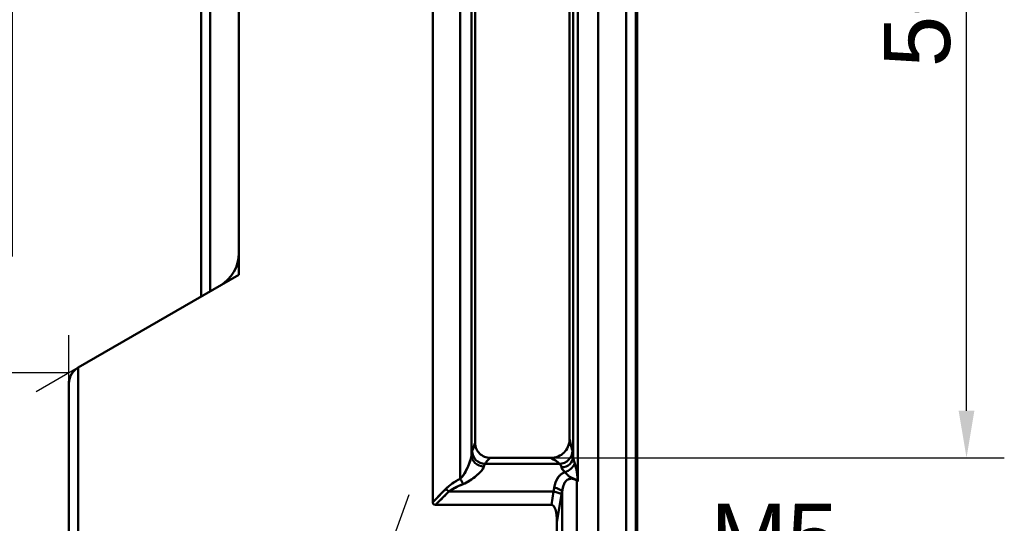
# Model space of a CAD drawing. Header units: millimetres. Extents: x -201 to 158, y 22 to 322.
# Tile 16 of 40: x -166 to -114, y 240 to 266. Entities that reach past the tile are written whole.
import ezdxf

# ---------------------------------------------------------------- set-up
doc = ezdxf.new("R2010")
doc.units = ezdxf.units.MM
for name, color, linetype, lineweight in [('Bemaßungen(DIN)', 179, 'Continuous', 25), ('Sichtbare Kanten(DIN)', 179, 'Continuous', 50), ('Symbole(DIN)', 179, 'Continuous', 25)]:
    doc.layers.add(name, color=color, linetype=linetype, lineweight=lineweight)
doc.styles.add('STANDARD-BSI~0', font='arial.ttf')
doc.dimstyles.new('Katalogzeichnungen', dxfattribs={"dimtxt": 3.5, "dimasz": 2.5, "dimexe": 2, "dimexo": 0, "dimgap": 0.8, "dimtad": 1, "dimrnd": 1e-08, "dimdsep": 46, "dimtxsty": 'STANDARD-BSI~0', "dimcen": 0.09, "dimdle": 10, "dimclrd": 250, "dimclre": 250, "dimclrt": 250, "dimazin": 2, "dimtfac": 1, "dimtmove": 0, "dimatfit": 3, "dimfxl": 1, "dimtolj": 1, "dimtzin": 0, "dimlwd": 25, "dimlwe": 25, "dimarcsym": 0})

# ---------------------------------------------------------------- blocks, each defined once
blk = doc.blocks.new('*D6')
at = {"layer": 'Bemaßungen(DIN)', "color": 250, "linetype": 'Continuous', "lineweight": 25}
for p, q in [((-133.815, 293.51), (-113.807, 293.51)), ((-115.807, 245.51), (-115.807, 291.01)), ((-137.807, 243.01), (-113.807, 243.01))]:
    blk.add_line(p, q, dxfattribs=at)
at = {"layer": 'Bemaßungen(DIN)', "color": 250, "linetype": 'Continuous'}
for points in [[(-116.224, 291.01), (-115.391, 291.01), (-115.807, 293.51)], [(-116.224, 245.51), (-115.391, 245.51), (-115.807, 243.01)]]:
    blk.add_solid(points, dxfattribs=at)
at = {"layer": 'Defpoints', "color": 0, "linetype": 'Continuous'}
for p in [(-133.815, 293.51), (-115.807, 293.51), (-137.807, 243.01)]:
    blk.add_point(p, dxfattribs=at)
at = {"layer": 'Bemaßungen(DIN)', "color": 250, "linetype": 'Continuous', "lineweight": 25, "insert": (-120.181, 263.701), "char_height": 3.5, "attachment_point": 1, "rotation": 90, "style": 'STANDARD-BSI~0'}
blk.add_mtext('\\A1;50.5', dxfattribs=at)
blk = doc.blocks.new('*D11')
at = {"layer": 'Bemaßungen(DIN)', "color": 250, "linetype": 'Continuous', "lineweight": 25}
for p, q in [((-146.145, 238.723), (-145.31, 241.079)), ((-146.98, 236.366), (-148.651, 231.654)), ((-149.486, 229.297), (-152.918, 219.617))]:
    blk.add_line(p, q, dxfattribs=at)
at = {"layer": 'Bemaßungen(DIN)', "color": 250, "linetype": 'Continuous'}
for points in [[(-146.538, 238.862), (-145.752, 238.583), (-146.98, 236.366)], [(-149.879, 229.436), (-149.093, 229.158), (-148.651, 231.654)]]:
    blk.add_solid(points, dxfattribs=at)
at = {"layer": 'Defpoints', "color": 0, "linetype": 'Continuous'}
for p in [(-146.98, 236.366), (-148.651, 231.654)]:
    blk.add_point(p, dxfattribs=at)
at = {"layer": 'Bemaßungen(DIN)', "color": 250, "linetype": 'Continuous', "lineweight": 25, "insert": (-156.958, 221.897), "char_height": 3.5, "attachment_point": 1, "rotation": 70.4816, "style": 'STANDARD-BSI~0'}
blk.add_mtext('\\A1;∅5', dxfattribs=at)
blk = doc.blocks.new('*D14')
at = {"layer": 'Bemaßungen(DIN)', "color": 250, "linetype": 'Continuous', "lineweight": 25}
for p, q in [((-156.315, 276.76), (-168.315, 276.76)), ((-166.315, 274.26), (-166.315, 269.26)), ((-156.315, 266.76), (-168.315, 266.76)), ((-166.315, 266.76), (-166.315, 253.675))]:
    blk.add_line(p, q, dxfattribs=at)
at = {"layer": 'Bemaßungen(DIN)', "color": 250, "linetype": 'Continuous'}
for points in [[(-166.732, 274.26), (-165.899, 274.26), (-166.315, 276.76)], [(-166.732, 269.26), (-165.899, 269.26), (-166.315, 266.76)]]:
    blk.add_solid(points, dxfattribs=at)
at = {"layer": 'Defpoints', "color": 0, "linetype": 'Continuous'}
for p in [(-156.315, 276.76), (-166.315, 266.76), (-156.315, 266.76)]:
    blk.add_point(p, dxfattribs=at)
at = {"layer": 'Bemaßungen(DIN)', "color": 250, "linetype": 'Continuous', "lineweight": 25, "insert": (-172.382, 254.475), "char_height": 3.5, "attachment_point": 1, "rotation": 90, "style": 'STANDARD-BSI~0'}
blk.add_mtext('\\A1;\\fAIGDT|b0|i0;\\H3.5000;n\\fArial|b0|i0;\\H3.5000;10', dxfattribs=at)
blk = doc.blocks.new('*D15')
at = {"layer": 'Bemaßungen(DIN)', "color": 250, "linetype": 'Continuous', "lineweight": 25}
for p, q in [((-154.315, 293.51), (-184.12, 293.51)), ((-182.12, 250.01), (-182.12, 291.01)), ((-163.315, 247.51), (-184.12, 247.51))]:
    blk.add_line(p, q, dxfattribs=at)
at = {"layer": 'Bemaßungen(DIN)', "color": 250, "linetype": 'Continuous'}
for points in [[(-182.536, 291.01), (-181.703, 291.01), (-182.12, 293.51)], [(-182.536, 250.01), (-181.703, 250.01), (-182.12, 247.51)]]:
    blk.add_solid(points, dxfattribs=at)
at = {"layer": 'Defpoints', "color": 0, "linetype": 'Continuous'}
for p in [(-182.12, 293.51), (-154.315, 293.51), (-163.315, 247.51)]:
    blk.add_point(p, dxfattribs=at)
at = {"layer": 'Bemaßungen(DIN)', "color": 250, "linetype": 'Continuous', "lineweight": 25, "insert": (-186.494, 267.934), "char_height": 3.5, "attachment_point": 1, "rotation": 90, "style": 'STANDARD-BSI~0'}
blk.add_mtext('\\A1;46', dxfattribs=at)
blk = doc.blocks.new('*D16')
at = {"layer": 'Bemaßungen(DIN)', "color": 250, "linetype": 'Continuous', "lineweight": 25}
for p, q in [((-154.315, 293.51), (-198.48, 293.51)), ((-196.48, 291.01), (-196.48, 232.01)), ((-158.315, 229.51), (-198.48, 229.51))]:
    blk.add_line(p, q, dxfattribs=at)
at = {"layer": 'Bemaßungen(DIN)', "color": 250, "linetype": 'Continuous'}
for points in [[(-196.896, 291.01), (-196.063, 291.01), (-196.48, 293.51)], [(-196.896, 232.01), (-196.063, 232.01), (-196.48, 229.51)]]:
    blk.add_solid(points, dxfattribs=at)
at = {"layer": 'Defpoints', "color": 0, "linetype": 'Continuous'}
for p in [(-154.315, 293.51), (-196.48, 229.51), (-158.315, 229.51)]:
    blk.add_point(p, dxfattribs=at)
at = {"layer": 'Bemaßungen(DIN)', "color": 250, "linetype": 'Continuous', "lineweight": 25, "insert": (-200.854, 259.001), "char_height": 3.5, "attachment_point": 1, "rotation": 90, "style": 'STANDARD-BSI~0'}
blk.add_mtext('\\A1;64', dxfattribs=at)

msp = doc.modelspace()

# ---------------------------------------------------------------- linework, layer by layer
at = {"layer": 'Bemaßungen(DIN)'}
for p, q in [((-163.3155, 246.9326), (-163.3155, 249.5099)), ((-162.8155, 247.7986), (-165.0475, 246.5099))]:
    msp.add_line(p, q, dxfattribs=at)
at = {"layer": 'Sichtbare Kanten(DIN)'}
for p, q in [((-144.0556, 292.5099), (-144.0556, 240.6723)), ((-144.0556, 292.5099), (-144.0556, 240.6723)), ((-144.0556, 292.5099), (-144.0556, 240.6723)), ((-135.3016, 230.01), (-135.3016, 292.5099)), ((-135.3016, 292.5099), (-135.3016, 230.01)), ((-133.8155, 292.5099), (-133.8155, 231.5099)), ((-133.8155, 292.5099), (-133.8155, 231.5099)), ((-133.3155, 231.5099), (-133.3155, 292.5099)), ((-142.5985, 241.9091), (-142.5985, 292.1536)), ((-142.5985, 292.1536), (-142.5985, 241.9091)), ((-142.0064, 243.1578), (-142.0064, 292.1536)), ((-136.6202, 292.3222), (-136.6202, 243.0746)), ((-136.3707, 241.7598), (-136.3707, 292.3222)), ((-136.3707, 241.7598), (-136.3707, 292.3222)), ((-133.2355, 237.2099), (-133.2355, 291.8599)), ((-133.2355, 291.8599), (-133.2355, 237.2099)), ((-133.2355, 291.8599), (-133.2355, 237.2099)), ((-154.3155, 252.7061), (-154.3155, 286.9309)), ((-154.3155, 252.7061), (-154.3155, 286.9309)), ((-154.3155, 252.7061), (-154.3155, 286.9309)), ((-154.3155, 253.8608), (-154.3155, 286.8652)), ((-154.3155, 253.8608), (-154.3155, 286.8652)), ((-142.0064, 287.0099), (-142.0064, 243.1578)), ((-141.8155, 243.8099), (-141.8155, 287.0099)), ((-136.8155, 244.0099), (-136.8155, 287.0099)), ((-136.6202, 287.0099), (-136.6202, 243.0746)), ((-156.3155, 271.036), (-156.3155, 251.5514)), ((-155.8329, 271.036), (-155.8329, 251.83)), ((-155.8329, 271.036), (-155.8329, 251.83)), ((-155.8329, 251.83), (-155.8329, 271.036)), ((-162.8155, 247.7986), (-154.3155, 252.7061)), ((-162.8155, 247.7986), (-154.3155, 252.7061)), ((-162.8155, 247.7986), (-154.3155, 252.7061)), ((-162.8155, 234.5099), (-162.8155, 247.7986)), ((-162.8155, 234.5099), (-162.8155, 247.7986)), ((-162.8155, 234.5099), (-162.8155, 247.7986)), ((-163.3155, 246.9326), (-163.3155, 234.5099)), ((-137.8072, 243.0099), (-141.0195, 243.0099)), ((-137.8072, 243.0099), (-141.0195, 243.0099)), ((-141.0195, 243.0099), (-137.8072, 243.0099)), ((-137.3585, 242.6988), (-141.2899, 242.6988)), ((-137.3585, 242.6988), (-141.2899, 242.6988)), ((-137.3585, 242.6988), (-141.2899, 242.6988)), ((-136.4275, 241.792), (-136.4275, 229.5099)), ((-136.4275, 229.5099), (-136.4275, 241.792)), ((-143.2094, 241.2241), (-137.6594, 241.2241)), ((-143.2094, 241.2241), (-137.6594, 241.2241)), ((-143.2094, 241.2241), (-137.6594, 241.2241)), ((-137.6594, 241.2241), (-137.7758, 240.5288)), ((-137.6594, 241.2241), (-137.7758, 240.5288)), ((-137.488, 239.5857), (-137.2354, 241.0947)), ((-137.488, 239.5857), (-137.2354, 241.0947)), ((-137.2026, 237.085), (-137.2026, 241.2541)), ((-137.2026, 241.2541), (-137.2026, 237.085)), ((-143.9121, 240.5288), (-137.7758, 240.5288)), ((-143.9121, 240.5288), (-137.7758, 240.5288)), ((-137.7758, 240.5288), (-143.9121, 240.5288)), ((-137.488, 239.5857), (-137.488, 237.101)), ((-137.488, 239.5857), (-137.488, 237.101)), ((-137.488, 237.101), (-137.488, 239.5857))]:
    msp.add_line(p, q, dxfattribs=at)
for centre, radius, start, end in [((-156.3155, 253.8608), 2, 300, 0), ((-156.3155, 253.8608), 2, 300, 0), ((-156.3155, 253.8608), 2, 300, 0), ((-142.8155, 241.5977), 0.5, 224.04892, 224.05293)]:
    msp.add_arc(centre, radius, start, end, dxfattribs=at)
for centre, major_axis, ratio, start_param, end_param in [((-141.2899, 243.379), (-0.6109, 0.3049), 0.9952537, 0.4647884, 2.031783), ((-141.2899, 243.379), (0.6109, -0.3049), 0.9952537, 3.606381, 5.1733757), ((-137.3585, 243.3965), (0.6266, 0.3127), 0.9952537, 4.2514023, 5.8183969), ((-137.3585, 243.3965), (-0.6266, -0.3127), 0.9952537, 1.1098096, 2.6768043), ((-141.3525, 243.1578), (-0.6509, 0.0684), 0.9227217, 0.1134028, 1.667463), ((-141.3525, 243.1578), (-0.6509, 0.0684), 0.9227217, 0.1134028, 1.667463), ((-137.2379, 243.0746), (0.6156, 0.057), 0.9037784, 4.6289026, 6.1810938), ((-137.2379, 243.0746), (0.6156, 0.057), 0.9037784, 4.6289026, 6.1810938), ((-137.0629, 242.7256), (-0.4845, -0.3661), 0.6986982, 1.085056, 2.3170948), ((-137.0629, 242.7256), (-0.4845, -0.3661), 0.6986982, 1.085056, 2.3170948), ((-137.0629, 242.7256), (0.4845, 0.3661), 0.6986982, 4.2266487, 5.4586875), ((-142.4398, 241.9091), (-0.2817, 0.5449), 0.2315563, 1.45166, 1.9919251), ((-142.4398, 241.9091), (-0.2817, 0.5449), 0.2315563, 1.45166, 1.9919251), ((-136.6885, 241.8334), (0.4918, 0.2621), 0.2868133, 5.1328747, 5.2061892), ((-136.6885, 241.8334), (0.4918, 0.2621), 0.2868133, 5.1328747, 5.2061892), ((-143.2094, 241.3749), (-0.4121, 0.4121), 0.1861568, 1.3867463, 1.7548464), ((-143.2094, 241.3749), (-0.4121, 0.4121), 0.1861568, 1.3867463, 1.7548464), ((-136.754, 240.7064), (0, -2), 0.468652, 4.3386657, 4.4505896), ((-136.754, 240.7064), (0, -2), 0.468652, 4.3386657, 4.4505896), ((-136.754, 240.7064), (0, 2), 0.468652, 1.197073, 1.3089969), ((-137.6266, 241.2541), (-0.4856, 0.119), 0.3559396, 3.7445203, 4.7993898), ((-137.6266, 241.2541), (0.4856, -0.119), 0.3559396, 0.6029277, 1.6577971), ((-138.2204, 240.7064), (2.5981, 0), 0.5773503, 0.7785335, 0.8091713), ((-137.6594, 241.0947), (-0.4931, 0.0826), 0.2554992, 3.7216973, 4.755142), ((-137.6594, 241.0947), (0.4931, -0.0826), 0.2554992, 0.5801047, 1.6135493), ((-136.33, 240.7064), (0, -1.5), 0.6248694, 4.3386657, 4.4505896), ((-136.33, 240.7064), (0, -1.5), 0.6248694, 4.3386657, 4.4505896), ((-142.006, 242.5784), (2.0134, 2.0134), 0.1904562, 2.9533815, 3.3298038), ((-138.0776, 238.5969), (-0.3232, -1.9301), 0.2554992, 2.150901, 3.1843456), ((-138.0776, 238.5969), (-0.3232, -1.9301), 0.2554992, 2.150901, 3.1843456), ((-138.0776, 238.5969), (-0.3232, -1.9301), 0.2554992, 2.150901, 3.1843456)]:
    msp.add_ellipse(centre, major_axis=major_axis, ratio=ratio, start_param=start_param, end_param=end_param, dxfattribs=at)
for points, knots in [([(-162.8155, 247.7986), (-162.8897, 247.7558), (-162.9686, 247.6964), (-163.032, 247.6302), (-163.0954, 247.564), (-163.1487, 247.492), (-163.1864, 247.4242), (-163.224, 247.3564), (-163.2599, 247.2791), (-163.2862, 247.1728), (-163.3125, 247.0664), (-163.3155, 246.9864), (-163.3155, 246.9326)], [0, 0, 0, 0, 0.25, 0.25, 0.25, 0.5, 0.5, 0.5, 0.75, 0.75, 0.75, 1, 1, 1, 1]), ([(-163.3155, 246.9326), (-163.3155, 247.0115), (-163.306, 247.0927), (-163.2861, 247.173), (-163.2662, 247.2534), (-163.2365, 247.3322), (-163.1938, 247.4107), (-163.151, 247.4893), (-163.0978, 247.5623), (-163.0336, 247.6285), (-162.9695, 247.6947), (-162.8924, 247.7542), (-162.8155, 247.7986)], [0, 0, 0, 0, 0.25, 0.25, 0.25, 0.5, 0.5, 0.5, 0.75, 0.75, 0.75, 1, 1, 1, 1]), ([(-136.8155, 244.0099), (-136.8155, 243.705), (-136.9658, 243.4421), (-137.1037, 243.3027), (-137.2791, 243.1253), (-137.5492, 243.0099), (-137.8072, 243.0099)], [0, 0, 0, 0, 0.5, 0.5, 0.5, 1, 1, 1, 1]), ([(-137.8072, 243.0099), (-137.5492, 243.0099), (-137.2791, 243.1253), (-137.1037, 243.3027), (-136.9658, 243.4421), (-136.8155, 243.705), (-136.8155, 244.0099)], [0, 0, 0, 0, 0.5, 0.5, 0.5, 1, 1, 1, 1]), ([(-136.6589, 243.3965), (-136.6822, 243.4433), (-136.7084, 243.5269), (-136.7355, 243.6394), (-136.749, 243.6956), (-136.762, 243.7537), (-136.7736, 243.8081), (-136.7851, 243.8625), (-136.7981, 243.9253), (-136.8155, 244.0099)], [0, 0, 0, 0, 0.5, 0.5, 0.5, 0.75, 0.75, 0.75, 1, 1, 1, 1]), ([(-141.972, 243.379), (-141.9488, 243.4256), (-141.9227, 243.4902), (-141.8995, 243.5562), (-141.8763, 243.6222), (-141.8502, 243.7013), (-141.8155, 243.8099)], [0, 0, 0, 0, 0.5, 0.5, 0.5, 1, 1, 1, 1]), ([(-141.0195, 243.0099), (-141.2256, 243.0099), (-141.4425, 243.1025), (-141.5833, 243.2443), (-141.6935, 243.3552), (-141.8155, 243.566), (-141.8155, 243.8099)], [0, 0, 0, 0, 0.5, 0.5, 0.5, 1, 1, 1, 1]), ([(-136.6589, 243.3965), (-136.6554, 243.3895), (-136.652, 243.3739), (-136.6452, 243.3311), (-136.642, 243.3038), (-136.6356, 243.2432), (-136.6325, 243.2098), (-136.6263, 243.1419), (-136.6233, 243.1075), (-136.6202, 243.0746)], [4.78841279, 4.78841279, 4.78841279, 4.78841279, 4.87726749, 4.87726749, 4.96612219, 4.96612219, 5.05497689, 5.05497689, 5.14383159, 5.14383159, 5.14383159, 5.14383159]), ([(-136.6202, 243.0746), (-136.6233, 243.1076), (-136.6263, 243.1413), (-136.6294, 243.1765), (-136.6325, 243.2116), (-136.6357, 243.2442), (-136.6391, 243.277), (-136.6461, 243.3426), (-136.6528, 243.3835), (-136.6589, 243.3965)], [0, 0, 0, 0, 0.25, 0.25, 0.25, 0.5, 0.5, 0.5, 1, 1, 1, 1]), ([(-142.5985, 241.9091), (-142.5172, 241.9834), (-142.3681, 242.1775), (-142.2189, 242.4992), (-142.1444, 242.6601), (-142.0913, 242.7971), (-142.0583, 242.9055), (-142.0253, 243.0139), (-142.0097, 243.099), (-142.0064, 243.1578)], [0, 0, 0, 0, 0.5, 0.5, 0.5, 0.75, 0.75, 0.75, 1, 1, 1, 1]), ([(-142.0064, 243.1578), (-142.0172, 242.9708), (-142.1182, 242.7149), (-142.3271, 242.2676), (-142.4398, 242.0541), (-142.5985, 241.9091)], [-0.0001762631, -0.0001762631, -0.0001762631, -0.0001762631, 0.0005043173, 0.0005043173, 0.0011848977, 0.0011848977, 0.0011848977, 0.0011848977]), ([(-141.2899, 242.6988), (-141.2669, 242.7451), (-141.229, 242.7969), (-141.1866, 242.8433), (-141.1441, 242.8897), (-141.0918, 242.9415), (-141.0195, 243.0099)], [0, 0, 0, 0, 0.5, 0.5, 0.5, 1, 1, 1, 1]), ([(-137.8072, 243.0099), (-137.7423, 242.9762), (-137.6933, 242.9503), (-137.6506, 242.927), (-137.6079, 242.9036), (-137.5637, 242.8777), (-137.5218, 242.8508), (-137.438, 242.7971), (-137.3816, 242.7452), (-137.3585, 242.6988)], [0, 0, 0, 0, 0.25, 0.25, 0.25, 0.5, 0.5, 0.5, 1, 1, 1, 1]), ([(-136.6202, 243.0746), (-136.6184, 243.0307), (-136.6102, 242.9732), (-136.5994, 242.92), (-136.5886, 242.8667), (-136.5743, 242.8079), (-136.5462, 242.7256)], [0, 0, 0, 0, 0.5, 0.5, 0.5, 1, 1, 1, 1]), ([(-136.5462, 242.7256), (-136.5558, 242.7538), (-136.5649, 242.7829), (-136.5773, 242.8271), (-136.5812, 242.842), (-136.5888, 242.872), (-136.5923, 242.8871), (-136.6022, 242.9322), (-136.6078, 242.962), (-136.6162, 243.02), (-136.6191, 243.0481), (-136.6202, 243.0746)], [0.00047217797, 0.00047217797, 0.00047217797, 0.00047217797, 0.00054798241, 0.00054798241, 0.00058588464, 0.00058588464, 0.00062378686, 0.00062378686, 0.00069959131, 0.00069959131, 0.00077539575, 0.00077539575, 0.00077539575, 0.00077539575]), ([(-141.3525, 242.5534), (-141.3673, 242.4472), (-141.5034, 242.2771), (-141.742, 242.0774), (-141.9807, 241.8776), (-142.207, 241.7189), (-142.4398, 241.6268)], [0, 0, 0, 0, 0.5, 0.5, 0.5, 1, 1, 1, 1]), ([(-141.3525, 242.5534), (-141.3673, 242.4472), (-141.5034, 242.2771), (-141.742, 242.0774), (-141.9807, 241.8776), (-142.207, 241.7189), (-142.4398, 241.6268)], [0, 0, 0, 0, 0.5, 0.5, 0.5, 1, 1, 1, 1]), ([(-141.3525, 242.5534), (-141.372, 242.4131), (-141.5661, 242.2262), (-141.9553, 241.8971), (-142.1655, 241.7353), (-142.4398, 241.6268)], [-0.0001762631, -0.0001762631, -0.0001762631, -0.0001762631, 0.0005043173, 0.0005043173, 0.0011848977, 0.0011848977, 0.0011848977, 0.0011848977]), ([(-137.2379, 242.5154), (-137.2406, 242.5378), (-137.2479, 242.5607), (-137.2574, 242.5789), (-137.2668, 242.5971), (-137.2794, 242.6165), (-137.2973, 242.637), (-137.3152, 242.6575), (-137.3279, 242.6689), (-137.3378, 242.6778), (-137.3477, 242.6867), (-137.3554, 242.6942), (-137.3585, 242.6988)], [0, 0, 0, 0, 0.25, 0.25, 0.25, 0.5, 0.5, 0.5, 0.75, 0.75, 0.75, 1, 1, 1, 1]), ([(-137.2379, 242.5154), (-137.2406, 242.5378), (-137.2479, 242.5607), (-137.2574, 242.5789), (-137.2668, 242.5971), (-137.2794, 242.6165), (-137.2973, 242.637), (-137.3152, 242.6575), (-137.3279, 242.6689), (-137.3378, 242.6778), (-137.3477, 242.6867), (-137.3554, 242.6942), (-137.3585, 242.6988)], [0, 0, 0, 0, 0.25, 0.25, 0.25, 0.5, 0.5, 0.5, 0.75, 0.75, 0.75, 1, 1, 1, 1]), ([(-137.3585, 242.6988), (-137.355, 242.6937), (-137.3465, 242.6859), (-137.3244, 242.6653), (-137.3108, 242.6524), (-137.2839, 242.6217), (-137.2706, 242.6039), (-137.2491, 242.5633), (-137.2409, 242.5405), (-137.2379, 242.5154)], [4.78841279, 4.78841279, 4.78841279, 4.78841279, 4.87726749, 4.87726749, 4.96612219, 4.96612219, 5.05497689, 5.05497689, 5.14383159, 5.14383159, 5.14383159, 5.14383159]), ([(-137.0629, 242.2553), (-137.0843, 242.277), (-137.1049, 242.2988), (-137.1338, 242.3318), (-137.1432, 242.3429), (-137.161, 242.365), (-137.1696, 242.3761), (-137.1935, 242.4093), (-137.2073, 242.4312), (-137.2282, 242.4742), (-137.2354, 242.4952), (-137.2379, 242.5154)], [0.00047217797, 0.00047217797, 0.00047217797, 0.00047217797, 0.00054798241, 0.00054798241, 0.00058588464, 0.00058588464, 0.00062378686, 0.00062378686, 0.00069959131, 0.00069959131, 0.00077539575, 0.00077539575, 0.00077539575, 0.00077539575]), ([(-136.5462, 242.7256), (-136.533, 242.6868), (-136.52, 242.6465), (-136.4957, 242.5652), (-136.4844, 242.5242), (-136.469, 242.463), (-136.4641, 242.4426), (-136.4548, 242.4021), (-136.4504, 242.3818), (-136.4382, 242.322), (-136.4311, 242.283), (-136.4191, 242.2068), (-136.4141, 242.1696), (-136.4081, 242.1148), (-136.4063, 242.0967), (-136.4032, 242.061), (-136.4019, 242.0433), (-136.4002, 242.017), (-136.3997, 242.0082), (-136.3988, 241.9909), (-136.3984, 241.9823), (-136.3977, 241.9652), (-136.3974, 241.9567), (-136.3967, 241.9398), (-136.3964, 241.9315), (-136.3958, 241.9151), (-136.3955, 241.907), (-136.3948, 241.8911), (-136.3944, 241.8833), (-136.3935, 241.8681), (-136.393, 241.8607), (-136.392, 241.85), (-136.3916, 241.8466), (-136.3906, 241.8398), (-136.39, 241.8364), (-136.3892, 241.8334)], [0.00084361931, 0.00084361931, 0.00084361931, 0.00084361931, 0.00092025, 0.00092025, 0.00099688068, 0.00099688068, 0.00103519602, 0.00103519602, 0.00107351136, 0.00107351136, 0.00115014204, 0.00115014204, 0.00122677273, 0.00122677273, 0.00126508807, 0.00126508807, 0.00130340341, 0.00130340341, 0.00132256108, 0.00132256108, 0.00134171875, 0.00134171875, 0.00136087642, 0.00136087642, 0.00138003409, 0.00138003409, 0.00139919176, 0.00139919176, 0.00141834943, 0.00141834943, 0.0014375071, 0.0014375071, 0.00144708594, 0.00144708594, 0.00145666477, 0.00145666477, 0.00145666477, 0.00145666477]), ([(-136.5462, 242.7256), (-136.5027, 242.5981), (-136.4554, 242.4378), (-136.4276, 242.2607), (-136.4137, 242.1721), (-136.4054, 242.099), (-136.4014, 242.0357), (-136.3994, 242.004), (-136.3979, 241.9699), (-136.3961, 241.9222), (-136.3943, 241.8744), (-136.392, 241.8445), (-136.3892, 241.8334)], [0, 0, 0, 0, 0.5, 0.5, 0.5, 0.75, 0.75, 0.75, 0.875, 0.875, 0.875, 1, 1, 1, 1]), ([(-136.5462, 242.7256), (-136.533, 242.6868), (-136.52, 242.6465), (-136.4957, 242.5652), (-136.4844, 242.5242), (-136.469, 242.463), (-136.4641, 242.4426), (-136.4548, 242.4021), (-136.4504, 242.3818), (-136.4382, 242.322), (-136.4311, 242.283), (-136.4191, 242.2068), (-136.4141, 242.1696), (-136.4081, 242.1148), (-136.4063, 242.0967), (-136.4032, 242.061), (-136.4019, 242.0433), (-136.4002, 242.017), (-136.3997, 242.0082), (-136.3988, 241.9909), (-136.3984, 241.9823), (-136.3977, 241.9652), (-136.3974, 241.9567), (-136.3967, 241.9398), (-136.3964, 241.9315), (-136.3958, 241.9151), (-136.3955, 241.907), (-136.3948, 241.8911), (-136.3944, 241.8833), (-136.3935, 241.8681), (-136.393, 241.8607), (-136.392, 241.85), (-136.3916, 241.8466), (-136.3906, 241.8398), (-136.39, 241.8364), (-136.3892, 241.8334)], [0.00084361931, 0.00084361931, 0.00084361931, 0.00084361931, 0.00092025, 0.00092025, 0.00099688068, 0.00099688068, 0.00103519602, 0.00103519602, 0.00107351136, 0.00107351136, 0.00115014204, 0.00115014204, 0.00122677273, 0.00122677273, 0.00126508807, 0.00126508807, 0.00130340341, 0.00130340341, 0.00132256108, 0.00132256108, 0.00134171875, 0.00134171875, 0.00136087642, 0.00136087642, 0.00138003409, 0.00138003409, 0.00139919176, 0.00139919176, 0.00141834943, 0.00141834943, 0.0014375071, 0.0014375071, 0.00144708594, 0.00144708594, 0.00145666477, 0.00145666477, 0.00145666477, 0.00145666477]), ([(-137.6266, 241.4366), (-137.5891, 241.6411), (-137.5309, 241.809), (-137.4416, 241.9518), (-137.3524, 242.0945), (-137.2227, 242.1957), (-137.0629, 242.2553)], [0, 0, 0, 0, 0.5, 0.5, 0.5, 1, 1, 1, 1]), ([(-137.6266, 241.4366), (-137.5891, 241.6411), (-137.5309, 241.809), (-137.4416, 241.9518), (-137.3524, 242.0945), (-137.2227, 242.1957), (-137.0629, 242.2553)], [0, 0, 0, 0, 0.5, 0.5, 0.5, 1, 1, 1, 1]), ([(-137.0629, 242.2553), (-137.0712, 242.2522), (-137.0795, 242.249), (-137.0876, 242.2456), (-137.1626, 242.2149), (-137.2295, 242.1747), (-137.2872, 242.1267), (-137.2922, 242.1226), (-137.2971, 242.1183), (-137.302, 242.1141), (-137.3574, 242.0655), (-137.4047, 242.009), (-137.4445, 241.947), (-137.4694, 241.9083), (-137.4915, 241.8669), (-137.5111, 241.8242), (-137.5276, 241.7883), (-137.5426, 241.7507), (-137.556, 241.7122), (-137.5862, 241.6252), (-137.609, 241.5326), (-137.6266, 241.4366)], [0, 0, 0, 0, 0.0241501, 0.0241501, 0.0241501, 0.246115, 0.246115, 0.246115, 0.2653946, 0.2653946, 0.2653946, 0.4856942, 0.4856942, 0.4856942, 0.6232974, 0.6232974, 0.6232974, 0.739108, 0.739108, 0.739108, 1, 1, 1, 1]), ([(-137.2026, 241.2541), (-137.1934, 241.3242), (-137.1815, 241.3935), (-137.1648, 241.4607), (-137.1578, 241.4892), (-137.1498, 241.5173), (-137.1409, 241.5447), (-137.1306, 241.5761), (-137.1188, 241.6072), (-137.1052, 241.6369), (-137.0846, 241.6818), (-137.0596, 241.7245), (-137.0289, 241.7623), (-137.0263, 241.7654), (-137.0237, 241.7686), (-137.0211, 241.7717), (-137.0175, 241.7758), (-137.0139, 241.7799), (-137.0102, 241.7839), (-136.9827, 241.8136), (-136.9506, 241.84), (-136.9143, 241.8608), (-136.9063, 241.8654), (-136.8982, 241.8697), (-136.8898, 241.8737), (-136.8828, 241.8771), (-136.8756, 241.8803), (-136.8683, 241.8833), (-136.8441, 241.8932), (-136.8181, 241.9009), (-136.7917, 241.9059), (-136.7746, 241.9091), (-136.7572, 241.9113), (-136.7398, 241.9123), (-136.7262, 241.9131), (-136.7124, 241.9133), (-136.6988, 241.9127), (-136.6868, 241.9123), (-136.6748, 241.9113), (-136.6629, 241.9098), (-136.6368, 241.9065), (-136.6109, 241.9006), (-136.5864, 241.8924), (-136.5745, 241.8885), (-136.5627, 241.8839), (-136.5514, 241.8789), (-136.547, 241.877), (-136.5426, 241.875), (-136.5383, 241.8728), (-136.5046, 241.8564), (-136.4738, 241.8352), (-136.4469, 241.8108), (-136.4439, 241.8081), (-136.4409, 241.8053), (-136.438, 241.8024)], [0, 0, 0, 0, 0.17028728, 0.17028728, 0.17028728, 0.24228202, 0.24228202, 0.24228202, 0.32467572, 0.32467572, 0.32467572, 0.44935693, 0.44935693, 0.44935693, 0.45968822, 0.45968822, 0.45968822, 0.47348185, 0.47348185, 0.47348185, 0.57635682, 0.57635682, 0.57635682, 0.59897314, 0.59897314, 0.59897314, 0.61804719, 0.61804719, 0.61804719, 0.68164126, 0.68164126, 0.68164126, 0.72260637, 0.72260637, 0.72260637, 0.75455997, 0.75455997, 0.75455997, 0.78261852, 0.78261852, 0.78261852, 0.84444451, 0.84444451, 0.84444451, 0.87443766, 0.87443766, 0.87443766, 0.88616387, 0.88616387, 0.88616387, 0.97741053, 0.97741053, 0.97741053, 0.98766239, 0.98766239, 0.98766239, 0.98766239]), ([(-137.1054, 241.637), (-137.0746, 241.7042), (-137.0343, 241.7633), (-136.9808, 241.8129), (-136.9289, 241.8611), (-136.8632, 241.8929), (-136.7915, 241.9061)], [0.31490152, 0.31490152, 0.31490152, 0.31490152, 0.5, 0.5, 0.5, 0.67933613, 0.67933613, 0.67933613, 0.67933613]), ([(-136.4276, 241.818), (-136.4467, 241.8323), (-136.4663, 241.8466), (-136.4869, 241.8599), (-136.49, 241.8619), (-136.4931, 241.8639), (-136.4962, 241.8658), (-136.5057, 241.8717), (-136.5153, 241.8773), (-136.5252, 241.8827), (-136.5283, 241.8845), (-136.5315, 241.8861), (-136.5347, 241.8878), (-136.546, 241.8937), (-136.5576, 241.8993), (-136.5695, 241.9045), (-136.5989, 241.9174), (-136.6299, 241.928), (-136.6609, 241.9389), (-136.6839, 241.9471), (-136.7071, 241.9554), (-136.7293, 241.9658), (-136.7553, 241.978), (-136.78, 241.993), (-136.8034, 242.0097), (-136.8243, 242.0245), (-136.8443, 242.0405), (-136.8637, 242.0571), (-136.9003, 242.0883), (-136.9351, 242.1212), (-136.9677, 242.1532), (-136.9852, 242.1704), (-137.0021, 242.1872), (-137.0172, 242.2037), (-137.0338, 242.2218), (-137.0484, 242.2395), (-137.0629, 242.2553)], [0.01403897, 0.01403897, 0.01403897, 0.01403897, 0.10799563, 0.10799563, 0.10799563, 0.12210978, 0.12210978, 0.12210978, 0.16445223, 0.16445223, 0.16445223, 0.17794988, 0.17794988, 0.17794988, 0.22584846, 0.22584846, 0.22584846, 0.34482982, 0.34482982, 0.34482982, 0.43313597, 0.43313597, 0.43313597, 0.53651026, 0.53651026, 0.53651026, 0.6287002, 0.6287002, 0.6287002, 0.80279312, 0.80279312, 0.80279312, 0.89656602, 0.89656602, 0.89656602, 1, 1, 1, 1]), ([(-136.8053, 242.011), (-136.7951, 242.0037), (-136.7842, 241.9963), (-136.7597, 241.9813), (-136.7462, 241.9737), (-136.7208, 241.9619), (-136.7115, 241.9578), (-136.6902, 241.9494), (-136.678, 241.945), (-136.6502, 241.9352), (-136.6345, 241.9299), (-136.6019, 241.918), (-136.5852, 241.9114), (-136.5537, 241.8975), (-136.5389, 241.8902), (-136.5115, 241.8753), (-136.4988, 241.8676), (-136.4749, 241.8521), (-136.4638, 241.8443), (-136.4474, 241.8324), (-136.442, 241.8284), (-136.4309, 241.8202), (-136.4252, 241.8159), (-136.4192, 241.8116)], [0.00122765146, 0.00122765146, 0.00122765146, 0.00122765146, 0.00126508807, 0.00126508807, 0.00130340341, 0.00130340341, 0.00132256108, 0.00132256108, 0.00134171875, 0.00134171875, 0.00136087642, 0.00136087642, 0.00138003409, 0.00138003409, 0.00139919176, 0.00139919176, 0.00141834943, 0.00141834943, 0.0014375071, 0.0014375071, 0.00144708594, 0.00144708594, 0.00145666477, 0.00145666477, 0.00145666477, 0.00145666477]), ([(-136.8053, 242.011), (-136.7951, 242.0037), (-136.7842, 241.9963), (-136.7597, 241.9813), (-136.7462, 241.9737), (-136.7208, 241.9619), (-136.7115, 241.9578), (-136.6902, 241.9494), (-136.678, 241.945), (-136.6502, 241.9352), (-136.6345, 241.9299), (-136.6019, 241.918), (-136.5852, 241.9114), (-136.5537, 241.8975), (-136.5389, 241.8902), (-136.5115, 241.8753), (-136.4988, 241.8676), (-136.4749, 241.8521), (-136.4638, 241.8443), (-136.4474, 241.8324), (-136.442, 241.8284), (-136.4309, 241.8202), (-136.4252, 241.8159), (-136.4192, 241.8116)], [0.00122765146, 0.00122765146, 0.00122765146, 0.00122765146, 0.00126508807, 0.00126508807, 0.00130340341, 0.00130340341, 0.00132256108, 0.00132256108, 0.00134171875, 0.00134171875, 0.00136087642, 0.00136087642, 0.00138003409, 0.00138003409, 0.00139919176, 0.00139919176, 0.00141834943, 0.00141834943, 0.0014375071, 0.0014375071, 0.00144708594, 0.00144708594, 0.00145666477, 0.00145666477, 0.00145666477, 0.00145666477])]:
    msp.add_open_spline(points, degree=3, knots=knots, dxfattribs=at)
for points in [[(-136.6589, 243.3965), (-136.7115, 243.5018), (-136.7635, 243.7559), (-136.8155, 244.0099)], [(-141.972, 243.379), (-141.984, 243.3549), (-141.9955, 243.2613), (-142.0064, 243.1578)], [(-142.0064, 243.1578), (-141.9929, 243.2858), (-141.9814, 243.3595), (-141.972, 243.379)], [(-141.8155, 243.8099), (-141.8676, 243.6469), (-141.9197, 243.4839), (-141.972, 243.379)], [(-141.2899, 242.6988), (-141.2381, 242.8027), (-141.1291, 242.9063), (-141.0195, 243.0099)], [(-137.8072, 243.0099), (-137.6079, 242.9064), (-137.4105, 242.8029), (-137.3585, 242.6988)], [(-141.2899, 242.6988), (-141.3108, 242.6817), (-141.3316, 242.6343), (-141.3525, 242.5534)], [(-141.2899, 242.6988), (-141.3108, 242.6817), (-141.3316, 242.6343), (-141.3525, 242.5534)], [(-141.2899, 242.6988), (-141.3019, 242.681), (-141.3416, 242.6317), (-141.3525, 242.5534)], [(-137.0629, 242.2553), (-137.1718, 242.3658), (-137.2301, 242.4512), (-137.2379, 242.5154)], [(-137.0629, 242.2553), (-137.1718, 242.3658), (-137.2301, 242.4512), (-137.2379, 242.5154)], [(-143.3603, 241.3749), (-143.166, 241.5684), (-142.9121, 241.7464), (-142.5985, 241.9091)], [(-142.5985, 241.9091), (-142.9234, 241.7412), (-143.178, 241.5572), (-143.3603, 241.3749)], [(-137.017, 242.2034), (-137.0015, 242.187), (-136.9856, 242.1709), (-136.9695, 242.1549)], [(-137.017, 242.2034), (-137.0015, 242.187), (-136.9856, 242.1709), (-136.9695, 242.1549)], [(-136.663, 241.9098), (-136.5743, 241.8989), (-136.4931, 241.8596), (-136.4275, 241.792)], [(-136.3892, 241.8334), (-136.3831, 241.8088), (-136.3769, 241.7843), (-136.3707, 241.7598)], [(-144.0556, 240.6723), (-143.7602, 240.9725), (-143.5284, 241.2068), (-143.3603, 241.3749)], [(-143.3603, 241.3749), (-143.5933, 241.142), (-143.8245, 240.9072), (-144.0556, 240.6723)], [(-142.4398, 241.6268), (-142.785, 241.4902), (-143.0416, 241.354), (-143.2094, 241.2241)], [(-142.4398, 241.6268), (-142.785, 241.4902), (-143.0416, 241.354), (-143.2094, 241.2241)], [(-142.4398, 241.6268), (-142.7647, 241.4983), (-143.0264, 241.3658), (-143.2094, 241.2241)], [(-137.2026, 241.2541), (-137.1884, 241.3628), (-137.1689, 241.4609), (-137.1367, 241.5573)], [(-143.9121, 240.5288), (-143.6118, 240.8242), (-143.3776, 241.0559), (-143.2094, 241.2241)], [(-143.9121, 240.5288), (-143.6772, 240.7599), (-143.4424, 240.9911), (-143.2094, 241.2241)], [(-144.0556, 240.6723), (-144.0556, 240.5766), (-144.0078, 240.5288), (-143.9121, 240.5288)], [(-144.0556, 240.6723), (-144.0556, 240.5766), (-144.0078, 240.5288), (-143.9121, 240.5288)]]:
    msp.add_open_spline(points, degree=3, dxfattribs=at)

# ---------------------------------------------------------------- texts
at = {"layer": 'Symbole(DIN)', "color": 250, "insert": (-129.3695, 240.5807), "char_height": 3.5, "width": 6.791921, "attachment_point": 1, "style": 'STANDARD-BSI~0'}
msp.add_mtext('{M5}', dxfattribs=at)

# ---------------------------------------------------------------- dimensions: what is measured, and where the dimension line sits
at = {"layer": 'Bemaßungen(DIN)', "color": 250, "linetype": 'Continuous', "lineweight": 25}
for base, p1, p2, angle, picture, middle in [((-196.4798, 229.5099), (-154.3155, 293.5099), (-158.3155, 229.5099), 90, '*D16', (-196.4798, 261.5099)), ((-182.1195, 293.5099), (-163.3155, 247.5099), (-154.3155, 293.5099), 90, '*D15', (-182.1195, 270.5099)), ((-115.8072, 293.5099), (-137.8072, 243.0099), (-133.8155, 293.5099), 270, '*D6', (-115.8072, 268.2599))]:
    dim = msp.add_linear_dim(base=base, p1=p1, p2=p2, angle=angle, dimstyle='Katalogzeichnungen', override={"dimdec": 2, "dimtp": 0, "dimtm": 0, "dimtdec": 2, "dimtofl": 0, "dimatfit": 1}, dxfattribs=at)
    dim.commit()
    dim.dimension.update_dxf_attribs({"geometry": picture, "text_midpoint": middle, "dimtype": 160})
dim = msp.add_linear_dim(base=(-166.3155, 266.7599), p1=(-156.3155, 276.7599), p2=(-156.3155, 266.7599), angle=90, text='\\fAIGDT|b0|i0;\\H3.5000;n\\fArial|b0|i0;\\H3.5000;<>', dimstyle='Katalogzeichnungen', override={"dimdec": 2, "dimtp": 0, "dimtm": 0, "dimtdec": 2, "dimtofl": 0, "dimatfit": 2}, dxfattribs=at)
dim.commit()
dim.dimension.update_dxf_attribs({"geometry": '*D14', "text_midpoint": (-166.3155, 258.9673), "dimtype": 160})
dim = msp.add_diameter_dim_2p(p1=(-146.9802, 236.3663), p2=(-148.6507, 231.6536), dimstyle='Katalogzeichnungen', override={"dimdec": 2, "dimlfac": 1, "dimtp": 0, "dimtm": 0, "dimtdec": 2, "dimatfit": 2}, dxfattribs=at)
dim.commit()
dim.dimension.update_dxf_attribs({"geometry": '*D11', "text_midpoint": (-151.6266, 223.2587), "dimtype": 163})

doc.saveas('drawing.dxf')
